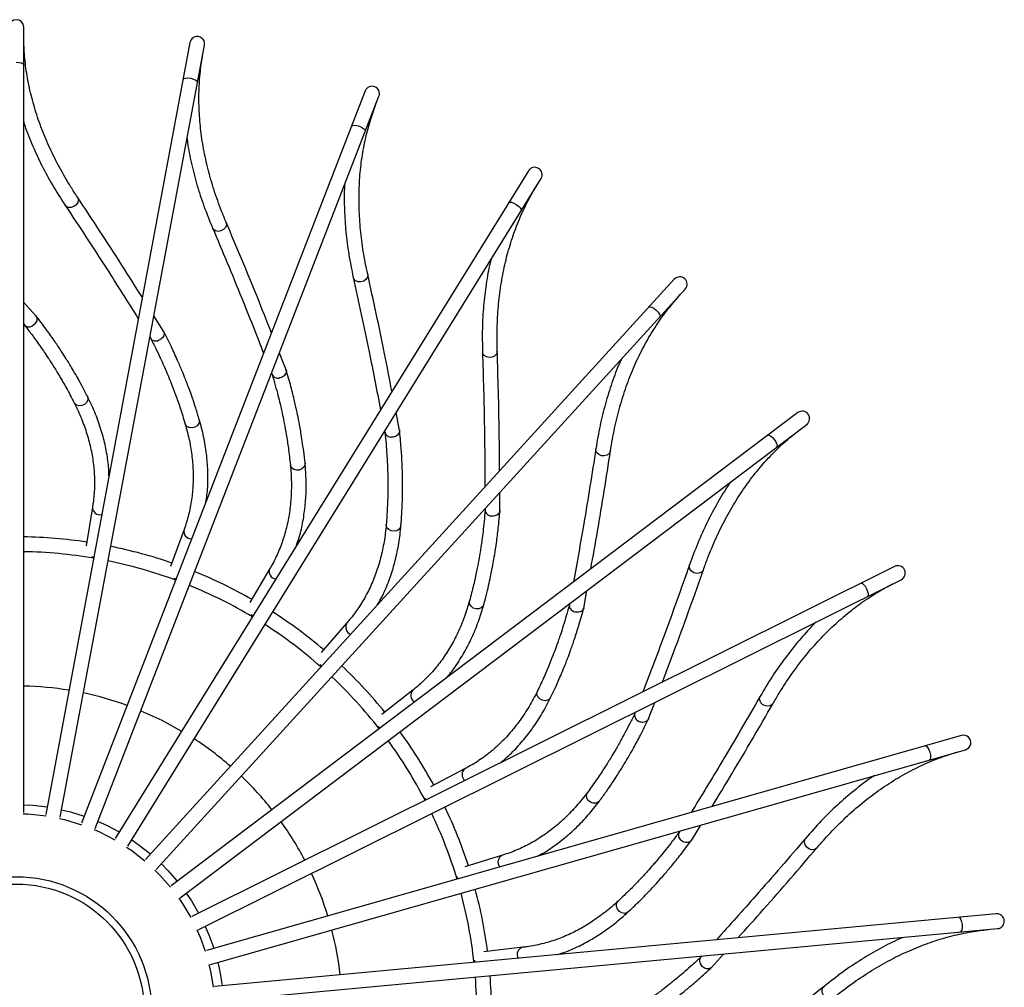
# Model space of a CAD drawing. Header units: millimetres. Extents: x -205 to 202, y -5 to 1774.
# Tile 4 of 11: x -4 to 196, y 201 to 398. Entities that reach past the tile are written whole.
import ezdxf

# ---------------------------------------------------------------- set-up
doc = ezdxf.new("R2010")
doc.units = ezdxf.units.MM

msp = doc.modelspace()

# ---------------------------------------------------------------- linework, layer by layer
at = {"color": 7, "linetype": 'Continuous', "lineweight": 25}
for p, q in [((-2.89, 236.63), (-2.89, 396.08)), ((30.88, 392.95), (1.59, 236.22)), ((4.54, 235.67), (33.83, 392.4)), ((66.46, 383.11), (8.86, 234.44)), ((11.66, 233.35), (69.26, 382.03)), ((99.62, 366.91), (15.68, 231.35)), ((18.23, 229.77), (102.17, 365.33)), ((129.24, 344.89), (21.82, 227.06)), ((24.04, 225.04), (131.46, 342.87)), ((-0.39, 337.47), (-2.89, 340.17)), ((25.53, 334.33), (23.56, 337.44)), ((-2.89, 335.76), (-2.6, 335.45)), ((22.75, 333.11), (22.98, 332.75)), ((50.42, 326.48), (49.06, 329.9)), ((47.47, 325.79), (47.62, 325.39)), ((154.31, 317.8), (27.07, 221.72)), ((73.45, 314.19), (72.74, 317.8)), ((28.88, 219.32), (156.12, 315.41)), ((70.42, 314.05), (70.5, 313.63)), ((93.82, 297.87), (93.79, 301.56)), ((11.09, 298.64), (9.78, 290.76)), ((90.82, 298.29), (90.82, 297.87)), ((29.67, 294.05), (26.94, 286.54)), ((11.36, 288.49), (10.93, 288.5)), ((173.97, 286.57), (31.24, 215.5)), ((47.1, 286.13), (43.03, 279.25)), ((28.07, 284.02), (27.65, 284.12)), ((32.58, 212.81), (175.31, 283.88)), ((110.86, 278.09), (111.5, 281.72)), ((107.98, 279.06), (107.91, 278.64)), ((43.68, 276.56), (43.28, 276.73)), ((62.76, 275.13), (57.5, 269.12)), ((57.65, 266.36), (57.29, 266.6)), ((76.15, 261.45), (69.87, 256.5)), ((123.96, 255.52), (125.27, 258.96)), ((121.31, 257), (121.17, 256.6)), ((69.5, 253.76), (69.2, 254.06)), ((187.56, 252.25), (34.21, 208.62)), ((35.03, 205.73), (188.38, 249.37)), ((86.79, 245.53), (79.71, 241.83)), ((78.84, 239.2), (78.6, 239.55)), ((132.7, 230.92), (134.61, 234.07)), ((130.37, 232.86), (130.15, 232.5)), ((94.32, 227.94), (86.68, 225.59)), ((85.35, 223.17), (85.17, 223.56)), ((194.62, 216.03), (35.85, 201.31)), ((36.13, 198.33), (194.89, 213.04)), ((98.5, 209.26), (90.55, 208.36)), ((88.8, 206.22), (88.7, 206.64)), ((134.83, 207.47), (134.55, 207.16)), ((136.77, 205.14), (139.23, 207.88))]:
    msp.add_line(p, q, dxfattribs=at)
at = {"color": 8, "linetype": 'Continuous', "lineweight": 25, "flags": 128}
for points in [[(-4.39, 388.97), (-3.82, 388.92), (-3.33, 388.81), (-3.01, 388.63), (-2.89, 388.42)], [(29.48, 385.42), (29.63, 385.61), (29.98, 385.72), (30.48, 385.75), (31.05, 385.68)], [(31.05, 385.68), (31.61, 385.53), (32.06, 385.33), (32.35, 385.1), (32.43, 384.87)], [(63.69, 375.98), (63.87, 376.13), (64.24, 376.17), (64.74, 376.11), (65.29, 375.94)], [(65.29, 375.94), (65.81, 375.69), (66.22, 375.41), (66.46, 375.13), (66.49, 374.89)], [(8.02, 361.57), (8.09, 361.45), (8.2, 360.97), (8.09, 360.46), (7.78, 359.99), (7.31, 359.63), (6.77, 359.44), (6.22, 359.45), (5.76, 359.66), (5.53, 359.91)], [(95.59, 360.4), (95.8, 360.52), (96.16, 360.5), (96.64, 360.34), (97.15, 360.07)], [(97.15, 360.07), (97.62, 359.74), (97.97, 359.38), (98.15, 359.06), (98.14, 358.82)], [(38.22, 356.47), (38.26, 356.34), (38.28, 355.85), (38.08, 355.37), (37.69, 354.96), (37.17, 354.69), (36.6, 354.61), (36.06, 354.72), (35.65, 355), (35.46, 355.3)], [(66.97, 345.91), (66.99, 345.78), (66.91, 345.29), (66.62, 344.85), (66.17, 344.52), (65.6, 344.36), (65.03, 344.38), (64.52, 344.58), (64.17, 344.94), (64.04, 345.26)], [(124.08, 339.23), (124.31, 339.31), (124.66, 339.22), (125.1, 338.98), (125.56, 338.62)], [(125.56, 338.62), (125.95, 338.21), (126.23, 337.79), (126.35, 337.44), (126.3, 337.21)], [(93.28, 330.25), (93.28, 330.11), (93.12, 329.65), (92.75, 329.27), (92.24, 329.03), (91.66, 328.97), (91.1, 329.1), (90.64, 329.39), (90.36, 329.81), (90.29, 330.15)], [(10.04, 321.17), (10.14, 320.86), (10.11, 320.36), (9.86, 319.87), (9.44, 319.48), (8.91, 319.24), (8.34, 319.19), (7.83, 319.34), (7.45, 319.67), (7.36, 319.81)], [(32.78, 316.39), (32.82, 316.07), (32.7, 315.58), (32.37, 315.14), (31.88, 314.83), (31.31, 314.7), (30.75, 314.75), (30.27, 315), (29.96, 315.39), (29.9, 315.54)], [(148.2, 313.19), (148.43, 313.22), (148.77, 313.07), (149.16, 312.75), (149.54, 312.32)], [(149.54, 312.32), (149.85, 311.84), (150.05, 311.38), (150.1, 311.01), (150.01, 310.79)], [(116.27, 310.02), (116.24, 309.88), (116, 309.46), (115.57, 309.15), (115.02, 309.01), (114.44, 309.06), (113.91, 309.29), (113.52, 309.66), (113.32, 310.12), (113.31, 310.47)], [(54.25, 307.51), (54.23, 307.19), (54.02, 306.73), (53.62, 306.36), (53.09, 306.15), (52.5, 306.12), (51.96, 306.28), (51.53, 306.6), (51.3, 307.04), (51.27, 307.21)], [(73.73, 294.84), (73.65, 294.52), (73.36, 294.11), (72.9, 293.82), (72.33, 293.71), (71.75, 293.79), (71.25, 294.05), (70.89, 294.44), (70.74, 294.92), (70.74, 295.09)], [(135.16, 285.9), (135.1, 285.78), (134.78, 285.4), (134.31, 285.18), (133.74, 285.14), (133.18, 285.3), (132.7, 285.62), (132.38, 286.06), (132.27, 286.55), (132.32, 286.89)], [(167.12, 283.16), (167.36, 283.15), (167.66, 282.93), (167.98, 282.55), (168.27, 282.06)], [(168.27, 282.06), (168.49, 281.52), (168.6, 281.04), (168.59, 280.67), (168.46, 280.47)], [(90.55, 278.8), (90.41, 278.51), (90.05, 278.15), (89.54, 277.96), (88.97, 277.95), (88.41, 278.13), (87.96, 278.48), (87.68, 278.94), (87.62, 279.43), (87.65, 279.6)], [(104.13, 259.95), (103.95, 259.68), (103.52, 259.4), (102.99, 259.3), (102.42, 259.4), (101.91, 259.68), (101.53, 260.11), (101.34, 260.61), (101.37, 261.11), (101.43, 261.26)], [(149.28, 258.73), (149.21, 258.62), (148.83, 258.31), (148.32, 258.18), (147.76, 258.25), (147.23, 258.5), (146.82, 258.9), (146.58, 259.4), (146.56, 259.9), (146.68, 260.23)], [(180.2, 250.16), (180.43, 250.11), (180.69, 249.84), (180.94, 249.41), (181.13, 248.86)], [(181.13, 248.86), (181.25, 248.3), (181.27, 247.8), (181.19, 247.44), (181.02, 247.27)], [(114.02, 238.92), (113.79, 238.69), (113.32, 238.49), (112.78, 238.5), (112.24, 238.7), (111.78, 239.07), (111.49, 239.55), (111.4, 240.08), (111.52, 240.56), (111.61, 240.71)], [(-2.89, 238.19), (-1.02, 238.08), (1.87, 237.74)], [(-3, 236.36), (-2.05, 236.32), (1.65, 235.93)], [(4.82, 237.19), (6.64, 236.74), (9.42, 235.88)], [(4.37, 235.42), (5.41, 235.18), (8.87, 234.14)], [(12.22, 234.8), (13.92, 234.02), (16.5, 232.67)], [(11.45, 233.14), (12.53, 232.66), (15.64, 231.06)], [(19.05, 231.09), (20.58, 230.01), (22.87, 228.21)], [(158.18, 229.43), (158.09, 229.33), (157.65, 229.1), (157.13, 229.06), (156.59, 229.23), (156.12, 229.58), (155.79, 230.05), (155.65, 230.58), (155.72, 231.08), (155.9, 231.37)], [(17.99, 229.6), (19.05, 228.87), (21.72, 226.78)], [(25.08, 226.19), (26.39, 224.84), (28.31, 222.65)], [(23.77, 224.91), (24.75, 223.92), (26.92, 221.46)], [(30.11, 220.26), (31.16, 218.7), (32.63, 216.19)], [(28.59, 219.25), (29.43, 218), (31.05, 215.28)], [(119.88, 216.44), (119.61, 216.25), (119.11, 216.14), (118.57, 216.24), (118.08, 216.54), (117.71, 216.99), (117.51, 217.52), (117.51, 218.05), (117.72, 218.51), (117.83, 218.63)], [(186.99, 215.32), (187.21, 215.22), (187.42, 214.92), (187.58, 214.44), (187.67, 213.88)], [(32.29, 212.79), (32.93, 211.31), (33.97, 208.44)], [(33.97, 213.5), (34.71, 211.78), (35.7, 209.04)], [(187.67, 213.88), (187.68, 213.3), (187.61, 212.81), (187.47, 212.47), (187.27, 212.33)], [(36.52, 206.16), (36.93, 204.33), (37.4, 201.46)], [(34.73, 205.77), (35.11, 204.08), (35.59, 201.18)], [(161.54, 198.99), (161.43, 198.91), (160.96, 198.76), (160.44, 198.82), (159.94, 199.09), (159.54, 199.51), (159.3, 200.04), (159.26, 200.58), (159.43, 201.06), (159.65, 201.32)]]:
    msp.add_lwpolyline(points, dxfattribs=at)
at = {"color": 7, "linetype": 'Continuous', "lineweight": 25, "flags": 128}
msp.add_lwpolyline([(20.92, 257.27), (25.16, 255.34), (29.18, 253.15)], dxfattribs=at)
at = {"color": 7, "linetype": 'Continuous', "lineweight": 25}
for radius in [27.5, 26]:
    msp.add_circle((-4.39, 196.08), radius, dxfattribs=at)
for centre, radius, start, end in [((-4.39, 396.08), 1.5, 0, 180), ((32.36, 392.67), 1.5, 349.4118, 169.4118), ((67.86, 382.57), 1.5, 338.8235, 158.8235), ((100.9, 366.12), 1.5, 328.2353, 148.2353), ((130.35, 343.88), 1.5, 317.6471, 137.6471), ((155.21, 316.61), 1.5, 307.0588, 127.0588), ((-4.39, 196.08), 96.5, 81.4789, 89.1094), ((-4.39, 196.08), 96.5, 70.8906, 78.5211), ((-4.39, 196.08), 93.5, 80.331, 89.0808), ((-4.39, 196.08), 93.5, 69.7428, 78.4925), ((174.64, 285.23), 1.5, 296.4706, 116.4706), ((-4.39, 196.08), 96.5, 60.3024, 67.9329), ((-4.39, 196.08), 93.5, 59.1545, 67.9043), ((-4.39, 196.08), 96.5, 49.7142, 57.3447), ((-4.39, 196.08), 93.5, 48.5663, 57.3161), ((-4.39, 196.08), 96.5, 39.1259, 46.7564), ((-4.39, 196.08), 93.5, 37.978, 46.7278), ((-4.39, 196.08), 66.22, 80.7098, 88.702), ((-4.39, 196.08), 66.22, 70.1216, 78.1137), ((-4.39, 196.08), 96.5, 28.5377, 36.1682), ((187.97, 250.81), 1.5, 285.8824, 105.8824), ((-4.39, 196.08), 66.22, 48.9451, 56.9372), ((-4.39, 196.08), 93.5, 27.3898, 36.1396), ((-4.39, 196.08), 66.22, 38.3569, 46.349), ((-4.39, 196.08), 93.5, 16.8016, 25.5514), ((-4.39, 196.08), 96.5, 17.9495, 25.5799), ((-4.39, 196.08), 66.22, 27.7686, 35.7608), ((-4.39, 196.08), 66.22, 17.1804, 25.1725), ((-4.39, 196.08), 93.5, 6.2133, 14.9631), ((-4.39, 196.08), 96.5, 7.3612, 14.9917), ((194.76, 214.53), 1.5, 275.2941, 95.2941), ((-4.39, 196.08), 66.22, 6.5922, 14.5843), ((-4.39, 196.08), 93.5, 355.6251, 4.3749), ((-4.39, 196.08), 96.5, 356.773, 4.4035)]:
    msp.add_arc(centre, radius, start, end, dxfattribs=at)
at = {"color": 8, "linetype": 'Continuous', "lineweight": 25}
for centre, start, end in [((12.58, 298.56), 176.6998, 285.1436), ((31.12, 293.69), 166.1115, 274.5553), ((48.45, 285.51), 155.5233, 263.9671), ((63.99, 274.27), 144.9351, 253.3789), ((77.19, 260.38), 134.3468, 242.7906), ((87.62, 244.29), 123.7586, 232.2024), ((94.91, 226.57), 113.1704, 221.6142), ((98.82, 207.8), 102.5821, 211.0259)]:
    msp.add_arc(centre, 1.49, start, end, dxfattribs=at)
at = {"color": 7, "linetype": 'Continuous', "lineweight": 25}
for points, knots in [([(8.02, 361.57), (7.58, 362.25), (6.29, 364.22), (4.39, 367.5), (2.42, 371.42), (0.75, 375.35), (-0.61, 379.3), (-1.66, 383.26), (-2.4, 387.22), (-2.82, 390.99), (-2.87, 393.44), (-2.89, 394.58)], [0, 0, 0, 0, 0.062305, 0.181066, 0.29991, 0.418896, 0.538051, 0.657394, 0.776934, 0.896664, 1, 1, 1, 1]), ([(38.22, 356.47), (37.91, 357.22), (37.01, 359.39), (35.74, 362.97), (34.52, 367.18), (33.6, 371.36), (32.99, 375.49), (32.69, 379.57), (32.69, 383.6), (32.97, 387.39), (33.37, 389.8), (33.56, 390.92)], [0, 0, 0, 0, 0.062305, 0.181066, 0.29991, 0.418896, 0.538051, 0.657394, 0.776934, 0.896664, 1, 1, 1, 1]), ([(66.97, 345.91), (66.8, 346.7), (66.31, 349.01), (65.72, 352.75), (65.3, 357.12), (65.17, 361.39), (65.32, 365.56), (65.77, 369.63), (66.52, 373.59), (67.49, 377.26), (68.32, 379.57), (68.71, 380.63)], [0, 0, 0, 0, 0.062305, 0.181066, 0.29991, 0.418896, 0.538051, 0.657394, 0.776934, 0.896664, 1, 1, 1, 1]), ([(-2.89, 376.83), (-2.81, 376.58), (-2.32, 374.97), (-1.11, 372), (0.76, 367.95), (2.95, 363.91), (4.67, 361.25), (5.53, 359.91)], [0, 0, 0, 0, 0.043804, 0.281989, 0.520525, 0.759402, 1, 1, 1, 1]), ([(30.3, 373.48), (30.33, 373.22), (30.51, 371.54), (31.16, 368.41), (32.25, 364.08), (33.67, 359.71), (34.86, 356.77), (35.46, 355.3)], [0, 0, 0, 0, 0.043804, 0.281989, 0.520525, 0.759402, 1, 1, 1, 1]), ([(62.3, 364.08), (62.28, 363.82), (62.16, 362.14), (62.22, 358.94), (62.5, 354.49), (63.08, 349.93), (63.72, 346.82), (64.04, 345.26)], [0, 0, 0, 0, 0.043804, 0.281989, 0.520525, 0.759402, 1, 1, 1, 1]), ([(93.28, 330.25), (93.26, 331.06), (93.21, 333.41), (93.32, 337.2), (93.7, 341.57), (94.36, 345.79), (95.28, 349.87), (96.47, 353.78), (97.93, 357.54), (99.56, 360.97), (100.8, 363.08), (101.38, 364.06)], [0, 0, 0, 0, 0.062305, 0.181066, 0.29991, 0.418896, 0.538051, 0.657394, 0.776934, 0.896664, 1, 1, 1, 1]), ([(21.21, 341.18), (19.82, 343.38), (15.44, 350.38), (11.03, 357.02), (8.02, 361.57)], [0, 0, 0, 0, 0.315217, 1, 1, 1, 1]), ([(5.53, 359.91), (8.35, 355.64), (13.31, 348.14), (18.26, 340.24), (20.39, 336.84)], [0, 0, 0, 0, 0.568529, 1, 1, 1, 1]), ([(47.43, 334), (46.48, 336.42), (43.45, 344.11), (40.35, 351.45), (38.22, 356.47)], [0, 0, 0, 0, 0.3152167, 1, 1, 1, 1]), ([(35.46, 355.3), (37.45, 350.59), (40.95, 342.3), (44.36, 333.63), (45.84, 329.88)], [0, 0, 0, 0, 0.568529, 1, 1, 1, 1]), ([(92.04, 348.97), (91.97, 348.71), (91.54, 347.08), (91.01, 343.93), (90.47, 339.5), (90.2, 334.91), (90.26, 331.74), (90.29, 330.15)], [0, 0, 0, 0, 0.043804, 0.281989, 0.520525, 0.759402, 1, 1, 1, 1]), ([(64.04, 345.26), (65.13, 340.27), (67.05, 331.48), (68.81, 322.33), (69.57, 318.38)], [0, 0, 0, 0, 0.568529, 1, 1, 1, 1]), ([(71.89, 322.13), (71.4, 324.69), (69.84, 332.8), (68.13, 340.58), (66.97, 345.91)], [0, 0, 0, 0, 0.315217, 1, 1, 1, 1]), ([(116.27, 310.02), (116.4, 310.82), (116.78, 313.14), (117.58, 316.84), (118.76, 321.07), (120.19, 325.1), (121.84, 328.93), (123.73, 332.57), (125.85, 335.99), (128.08, 339.06), (129.7, 340.91), (130.45, 341.76)], [0, 0, 0, 0, 0.062305, 0.181066, 0.29991, 0.418896, 0.538051, 0.657394, 0.776934, 0.896664, 1, 1, 1, 1]), ([(-0.46, 337.53), (-0.44, 337.51), (-0.31, 337.41), (-0.2, 337.1), (-0.17, 336.67), (-0.31, 336.21), (-0.59, 335.79), (-0.88, 335.55), (-1.06, 335.44), (-1.09, 335.42), (-1.1, 335.42)], [0, 0, 0, 0, 0.043394, 0.225847, 0.40828, 0.590726, 0.773262, 0.955798, 0.986978, 1, 1, 1, 1]), ([(10.04, 321.17), (9.66, 321.9), (8.97, 323.23), (7.96, 325.05), (7.09, 326.54), (6.38, 327.72), (5.65, 328.9), (4.72, 330.36), (3.39, 332.34), (1.65, 334.8), (0.28, 336.59), (-0.47, 337.56)], [0, 0, 0, 0, 0.129095, 0.238299, 0.327813, 0.397574, 0.452526, 0.54292, 0.664305, 0.816711, 1, 1, 1, 1]), ([(-2.75, 335.61), (-2.26, 334.98), (-1.34, 333.79), (-0.13, 332.12), (0.86, 330.71), (1.63, 329.58), (2.38, 328.44), (3.29, 327.03), (4.48, 325.08), (5.9, 322.63), (6.85, 320.8), (7.36, 319.81)], [0, 0, 0, 0, 0.12302, 0.232977, 0.323112, 0.393358, 0.448691, 0.539712, 0.66194, 0.815399, 1, 1, 1, 1]), ([(-2.68, 335.57), (-2.63, 335.51), (-2.49, 335.34), (-2.13, 335.21), (-1.67, 335.2), (-1.33, 335.3), (-1.15, 335.39), (-1.11, 335.41), (-1.1, 335.42)], [0, 0, 0, 0, 0.153025, 0.414173, 0.675453, 0.936731, 0.981361, 1, 1, 1, 1]), ([(25.46, 334.4), (25.48, 334.38), (25.59, 334.25), (25.64, 333.93), (25.59, 333.5), (25.37, 333.07), (25.01, 332.71), (24.69, 332.53), (24.5, 332.46), (24.46, 332.44), (24.45, 332.44)], [0, 0, 0, 0, 0.0433939, 0.2258469, 0.4082799, 0.5907257, 0.7732625, 0.955798, 0.9869781, 1, 1, 1, 1]), ([(32.78, 316.39), (32.54, 317.17), (32.11, 318.61), (31.45, 320.59), (30.87, 322.21), (30.39, 323.5), (29.88, 324.79), (29.24, 326.4), (28.3, 328.59), (27.04, 331.33), (26.02, 333.34), (25.47, 334.43)], [0, 0, 0, 0, 0.129095, 0.238299, 0.327813, 0.397574, 0.452526, 0.54292, 0.664305, 0.816711, 1, 1, 1, 1]), ([(22.86, 332.93), (23.22, 332.22), (23.91, 330.88), (24.8, 329.02), (25.51, 327.45), (26.05, 326.2), (26.59, 324.95), (27.22, 323.39), (28.03, 321.26), (28.97, 318.58), (29.57, 316.62), (29.9, 315.54)], [0, 0, 0, 0, 0.12302, 0.232977, 0.323112, 0.393358, 0.448691, 0.539712, 0.66194, 0.815399, 1, 1, 1, 1]), ([(22.92, 332.88), (22.96, 332.81), (23.07, 332.62), (23.4, 332.43), (23.84, 332.33), (24.2, 332.37), (24.4, 332.42), (24.43, 332.44), (24.45, 332.44)], [0, 0, 0, 0, 0.153025, 0.414173, 0.675453, 0.936731, 0.981361, 1, 1, 1, 1]), ([(90.29, 330.15), (90.44, 325.04), (90.71, 316.05), (90.76, 306.73), (90.78, 302.7)], [0, 0, 0, 0, 0.568529, 1, 1, 1, 1]), ([(93.76, 305.97), (93.74, 308.57), (93.69, 316.83), (93.45, 324.79), (93.28, 330.25)], [0, 0, 0, 0, 0.315217, 1, 1, 1, 1]), ([(118.49, 328.64), (118.38, 328.41), (117.65, 326.88), (116.55, 323.88), (115.21, 319.62), (114.1, 315.16), (113.57, 312.04), (113.31, 310.47)], [0, 0, 0, 0, 0.043804, 0.281989, 0.520525, 0.759402, 1, 1, 1, 1]), ([(50.37, 326.56), (50.39, 326.53), (50.47, 326.39), (50.46, 326.06), (50.33, 325.65), (50.03, 325.27), (49.62, 324.98), (49.27, 324.86), (49.06, 324.83), (49.02, 324.82), (49.01, 324.82)], [0, 0, 0, 0, 0.043394, 0.225847, 0.40828, 0.590726, 0.773262, 0.955798, 0.986978, 1, 1, 1, 1]), ([(54.25, 307.51), (54.16, 308.32), (54, 309.82), (53.71, 311.88), (53.45, 313.58), (53.21, 314.94), (52.95, 316.3), (52.61, 318), (52.09, 320.32), (51.36, 323.25), (50.73, 325.41), (50.38, 326.59)], [0, 0, 0, 0, 0.129095, 0.238299, 0.327813, 0.397574, 0.452526, 0.54292, 0.664305, 0.816711, 1, 1, 1, 1]), ([(47.55, 325.6), (47.77, 324.83), (48.2, 323.39), (48.73, 321.39), (49.14, 319.72), (49.45, 318.39), (49.74, 317.06), (50.07, 315.41), (50.48, 313.17), (50.92, 310.37), (51.14, 308.32), (51.27, 307.21)], [0, 0, 0, 0, 0.12302, 0.232977, 0.323112, 0.393358, 0.448691, 0.539712, 0.66194, 0.815399, 1, 1, 1, 1]), ([(47.59, 325.53), (47.62, 325.45), (47.69, 325.25), (47.98, 325), (48.4, 324.82), (48.76, 324.8), (48.96, 324.81), (49, 324.82), (49.01, 324.82)], [0, 0, 0, 0, 0.1530248, 0.4141735, 0.6754529, 0.9367306, 0.9813607, 1, 1, 1, 1]), ([(14.43, 304.95), (14.42, 305.43), (14.39, 307), (14, 309.67), (13.28, 312.96), (12.23, 316.26), (11.11, 319), (10.3, 320.63), (10.04, 321.17)], [0, 0, 0, 0, 0.089103, 0.291107, 0.493481, 0.696365, 0.899829, 1, 1, 1, 1]), ([(7.36, 319.81), (7.63, 319.27), (8.41, 317.67), (9.48, 315.03), (10.46, 311.9), (11.12, 308.77), (11.48, 305.65), (11.53, 302.55), (11.34, 300.22), (11.13, 298.92), (11.09, 298.64)], [0, 0, 0, 0, 0.0763742, 0.2225891, 0.3690751, 0.5160187, 0.6634618, 0.8113862, 0.9596939, 1, 1, 1, 1]), ([(34.12, 299.63), (34.2, 300.11), (34.45, 301.66), (34.56, 304.36), (34.46, 307.73), (34.03, 311.16), (33.43, 314.06), (32.94, 315.81), (32.78, 316.39)], [0, 0, 0, 0, 0.089103, 0.291107, 0.493481, 0.696365, 0.899829, 1, 1, 1, 1]), ([(29.9, 315.55), (30.06, 314.96), (30.54, 313.25), (31.1, 310.46), (31.49, 307.2), (31.57, 304), (31.35, 300.87), (30.82, 297.81), (30.2, 295.55), (29.77, 294.32), (29.67, 294.05)], [0, 0, 0, 0, 0.0763742, 0.2225891, 0.3690751, 0.5160187, 0.6634618, 0.8113862, 0.9596939, 1, 1, 1, 1]), ([(73.41, 314.28), (73.42, 314.25), (73.48, 314.09), (73.41, 313.77), (73.2, 313.39), (72.84, 313.07), (72.39, 312.86), (72.02, 312.81), (71.81, 312.81), (71.77, 312.81), (71.76, 312.81)], [0, 0, 0, 0, 0.043394, 0.225847, 0.40828, 0.590726, 0.773262, 0.955798, 0.986978, 1, 1, 1, 1]), ([(73.73, 294.84), (73.79, 295.65), (73.91, 297.15), (74, 299.23), (74.05, 300.95), (74.07, 302.33), (74.07, 303.72), (74.04, 305.45), (73.96, 307.83), (73.78, 310.84), (73.55, 313.08), (73.43, 314.3)], [0, 0, 0, 0, 0.129095, 0.238299, 0.327813, 0.397574, 0.452526, 0.54292, 0.664305, 0.816711, 1, 1, 1, 1]), ([(135.16, 285.9), (135.43, 286.67), (136.23, 288.88), (137.7, 292.38), (139.63, 296.31), (141.77, 300.01), (144.1, 303.48), (146.63, 306.7), (149.34, 309.67), (152.1, 312.29), (154.03, 313.8), (154.92, 314.5)], [0, 0, 0, 0, 0.062305, 0.181066, 0.29991, 0.418896, 0.538051, 0.657394, 0.776934, 0.896664, 1, 1, 1, 1]), ([(70.46, 313.85), (70.54, 313.06), (70.7, 311.56), (70.85, 309.49), (70.95, 307.78), (71, 306.42), (71.05, 305.05), (71.07, 303.37), (71.06, 301.09), (70.97, 298.26), (70.82, 296.21), (70.74, 295.09)], [0, 0, 0, 0, 0.12302, 0.232977, 0.323112, 0.393358, 0.448691, 0.539712, 0.66194, 0.815399, 1, 1, 1, 1]), ([(70.49, 313.77), (70.51, 313.69), (70.54, 313.48), (70.78, 313.18), (71.16, 312.93), (71.5, 312.84), (71.71, 312.82), (71.75, 312.82), (71.76, 312.81)], [0, 0, 0, 0, 0.153025, 0.414173, 0.675453, 0.936731, 0.981361, 1, 1, 1, 1]), ([(113.31, 310.47), (112.52, 305.42), (111.14, 296.53), (109.47, 287.36), (108.75, 283.4)], [0, 0, 0, 0, 0.568529, 1, 1, 1, 1]), ([(112.28, 286.06), (112.74, 288.62), (114.21, 296.75), (115.44, 304.62), (116.27, 310.02)], [0, 0, 0, 0, 0.315217, 1, 1, 1, 1]), ([(51.27, 307.21), (51.32, 306.6), (51.47, 304.84), (51.51, 301.99), (51.29, 298.71), (50.78, 295.55), (49.99, 292.52), (48.92, 289.61), (47.89, 287.5), (47.24, 286.37), (47.1, 286.13)], [0, 0, 0, 0, 0.076374, 0.222589, 0.369075, 0.516019, 0.663462, 0.811386, 0.959694, 1, 1, 1, 1]), ([(52.49, 290.8), (52.65, 291.25), (53.19, 292.72), (53.79, 295.36), (54.31, 298.69), (54.52, 302.14), (54.46, 305.1), (54.3, 306.91), (54.25, 307.51)], [0, 0, 0, 0, 0.089103, 0.291107, 0.493481, 0.696365, 0.899829, 1, 1, 1, 1]), ([(140.75, 303.81), (140.6, 303.6), (139.61, 302.23), (137.98, 299.48), (135.87, 295.54), (133.97, 291.36), (132.87, 288.39), (132.32, 286.89)], [0, 0, 0, 0, 0.043804, 0.281989, 0.520525, 0.759402, 1, 1, 1, 1]), ([(90.83, 298.09), (90.76, 297.29), (90.64, 295.79), (90.41, 293.74), (90.19, 292.03), (90, 290.68), (89.79, 289.34), (89.5, 287.68), (89.07, 285.44), (88.47, 282.67), (87.94, 280.68), (87.65, 279.6)], [0, 0, 0, 0, 0.12302, 0.232977, 0.323112, 0.393358, 0.448691, 0.539712, 0.66194, 0.815399, 1, 1, 1, 1]), ([(90.55, 278.8), (90.76, 279.59), (91.15, 281.04), (91.62, 283.07), (91.99, 284.75), (92.26, 286.1), (92.51, 287.47), (92.8, 289.18), (93.16, 291.53), (93.53, 294.52), (93.72, 296.77), (93.83, 297.99)], [0, 0, 0, 0, 0.129095, 0.238299, 0.327813, 0.397574, 0.452526, 0.54292, 0.664305, 0.816711, 1, 1, 1, 1]), ([(90.84, 298.01), (90.84, 297.93), (90.84, 297.71), (91.01, 297.38), (91.34, 297.06), (91.66, 296.9), (91.86, 296.85), (91.9, 296.84), (91.91, 296.83)], [0, 0, 0, 0, 0.1530248, 0.4141735, 0.6754529, 0.9367306, 0.9813607, 1, 1, 1, 1]), ([(93.81, 297.97), (93.81, 297.94), (93.84, 297.77), (93.71, 297.47), (93.44, 297.13), (93.03, 296.89), (92.54, 296.77), (92.17, 296.78), (91.96, 296.82), (91.92, 296.83), (91.91, 296.83)], [0, 0, 0, 0, 0.0433939, 0.2258469, 0.4082799, 0.5907257, 0.7732625, 0.955798, 0.9869781, 1, 1, 1, 1]), ([(70.74, 295.09), (70.68, 294.49), (70.51, 292.72), (70.02, 289.91), (69.2, 286.73), (68.12, 283.72), (66.79, 280.88), (65.19, 278.22), (63.8, 276.34), (62.95, 275.34), (62.76, 275.13)], [0, 0, 0, 0, 0.0763742, 0.2225891, 0.3690751, 0.5160187, 0.6634618, 0.8113862, 0.9596939, 1, 1, 1, 1]), ([(68.93, 278.73), (69.17, 279.14), (69.97, 280.49), (71.05, 282.97), (72.17, 286.15), (73.01, 289.51), (73.49, 292.43), (73.67, 294.24), (73.73, 294.84)], [0, 0, 0, 0, 0.089103, 0.291107, 0.493481, 0.696365, 0.899829, 1, 1, 1, 1]), ([(132.32, 286.89), (130.62, 282.07), (127.63, 273.59), (124.3, 264.88), (122.87, 261.12)], [0, 0, 0, 0, 0.568529, 1, 1, 1, 1]), ([(126.83, 263.09), (127.75, 265.52), (130.69, 273.24), (133.34, 280.76), (135.16, 285.91)], [0, 0, 0, 0, 0.3152167, 1, 1, 1, 1]), ([(149.29, 258.73), (149.69, 259.43), (150.88, 261.46), (152.97, 264.63), (155.6, 268.14), (158.38, 271.39), (161.31, 274.36), (164.38, 277.07), (167.6, 279.49), (170.79, 281.55), (172.96, 282.69), (173.97, 283.21)], [0, 0, 0, 0, 0.062305, 0.181066, 0.29991, 0.418896, 0.538051, 0.657394, 0.776934, 0.896664, 1, 1, 1, 1]), ([(87.65, 279.6), (87.48, 279.02), (86.99, 277.31), (86, 274.64), (84.61, 271.67), (82.99, 268.9), (81.16, 266.36), (79.1, 264.03), (77.39, 262.44), (76.37, 261.62), (76.15, 261.45)], [0, 0, 0, 0, 0.0763742, 0.2225891, 0.3690751, 0.5160187, 0.6634618, 0.8113862, 0.9596939, 1, 1, 1, 1]), ([(82.86, 263.85), (83.18, 264.21), (84.21, 265.39), (85.73, 267.63), (87.41, 270.55), (88.86, 273.7), (89.87, 276.48), (90.38, 278.22), (90.54, 278.8)], [0, 0, 0, 0, 0.089103, 0.291107, 0.493481, 0.696365, 0.899829, 1, 1, 1, 1]), ([(107.95, 278.86), (107.74, 278.09), (107.34, 276.63), (106.74, 274.66), (106.21, 273.02), (105.77, 271.73), (105.32, 270.44), (104.74, 268.87), (103.9, 266.75), (102.8, 264.13), (101.91, 262.28), (101.43, 261.26)], [0, 0, 0, 0, 0.12302, 0.232977, 0.323112, 0.393358, 0.448691, 0.539712, 0.66194, 0.815399, 1, 1, 1, 1]), ([(104.13, 259.95), (104.48, 260.68), (105.13, 262.04), (105.97, 263.95), (106.64, 265.53), (107.15, 266.81), (107.65, 268.11), (108.25, 269.73), (109.03, 271.98), (109.95, 274.85), (110.55, 277.02), (110.88, 278.21)], [0, 0, 0, 0, 0.129095, 0.238299, 0.327813, 0.397574, 0.452526, 0.54292, 0.664305, 0.816711, 1, 1, 1, 1]), ([(107.95, 278.77), (107.94, 278.7), (107.89, 278.48), (108, 278.12), (108.27, 277.75), (108.56, 277.54), (108.74, 277.44), (108.77, 277.43), (108.79, 277.42)], [0, 0, 0, 0, 0.153025, 0.414173, 0.675453, 0.936731, 0.981361, 1, 1, 1, 1]), ([(110.86, 278.19), (110.86, 278.16), (110.85, 277.99), (110.67, 277.72), (110.34, 277.43), (109.89, 277.27), (109.39, 277.24), (109.03, 277.33), (108.83, 277.4), (108.8, 277.42), (108.79, 277.42)], [0, 0, 0, 0, 0.043394, 0.225847, 0.40828, 0.590726, 0.773262, 0.955798, 0.986978, 1, 1, 1, 1]), ([(158.08, 275.3), (157.89, 275.12), (156.66, 273.96), (154.55, 271.56), (151.76, 268.08), (149.12, 264.32), (147.5, 261.59), (146.68, 260.23)], [0, 0, 0, 0, 0.043804, 0.281989, 0.520525, 0.759402, 1, 1, 1, 1]), ([(101.43, 261.27), (101.16, 260.72), (100.36, 259.14), (98.9, 256.7), (96.98, 254.03), (94.89, 251.61), (92.61, 249.44), (90.17, 247.53), (88.19, 246.29), (87.03, 245.67), (86.79, 245.53)], [0, 0, 0, 0, 0.0763742, 0.2225891, 0.3690751, 0.5160187, 0.6634618, 0.8113862, 0.9596939, 1, 1, 1, 1]), ([(93.83, 246.66), (94.21, 246.96), (95.44, 247.93), (97.34, 249.85), (99.54, 252.42), (101.53, 255.25), (103.04, 257.79), (103.86, 259.41), (104.13, 259.95)], [0, 0, 0, 0, 0.089103, 0.291107, 0.493481, 0.696365, 0.899829, 1, 1, 1, 1]), ([(146.68, 260.23), (144.12, 255.8), (139.62, 248.01), (134.76, 240.06), (132.66, 236.63)], [0, 0, 0, 0, 0.568529, 1, 1, 1, 1]), ([(136.91, 237.84), (138.26, 240.06), (142.57, 247.11), (146.56, 254.01), (149.29, 258.73)], [0, 0, 0, 0, 0.315217, 1, 1, 1, 1]), ([(121.25, 256.8), (120.9, 256.09), (120.24, 254.73), (119.28, 252.9), (118.47, 251.39), (117.8, 250.2), (117.11, 249.02), (116.25, 247.57), (115.04, 245.64), (113.48, 243.28), (112.27, 241.61), (111.61, 240.71)], [0, 0, 0, 0, 0.12302, 0.232977, 0.323112, 0.393358, 0.448691, 0.539712, 0.66194, 0.815399, 1, 1, 1, 1]), ([(121.23, 256.72), (121.2, 256.65), (121.12, 256.45), (121.17, 256.07), (121.35, 255.66), (121.6, 255.4), (121.76, 255.27), (121.8, 255.25), (121.81, 255.24)], [0, 0, 0, 0, 0.153025, 0.414173, 0.675453, 0.936731, 0.981361, 1, 1, 1, 1]), ([(114.02, 238.92), (114.5, 239.58), (115.39, 240.79), (116.57, 242.51), (117.51, 243.95), (118.25, 245.11), (118.98, 246.29), (119.87, 247.78), (121.05, 249.85), (122.48, 252.5), (123.47, 254.53), (124.01, 255.63)], [0, 0, 0, 0, 0.129095, 0.238299, 0.327813, 0.397574, 0.452526, 0.54292, 0.664305, 0.816711, 1, 1, 1, 1]), ([(123.98, 255.61), (123.98, 255.58), (123.94, 255.42), (123.71, 255.19), (123.34, 254.97), (122.86, 254.89), (122.37, 254.95), (122.02, 255.1), (121.85, 255.21), (121.82, 255.24), (121.81, 255.24)], [0, 0, 0, 0, 0.043394, 0.225847, 0.40828, 0.590726, 0.773262, 0.955798, 0.986978, 1, 1, 1, 1]), ([(158.18, 229.43), (158.71, 230.04), (160.25, 231.82), (162.89, 234.54), (166.12, 237.52), (169.45, 240.19), (172.87, 242.58), (176.39, 244.68), (180, 246.47), (183.51, 247.91), (185.86, 248.63), (186.94, 248.96)], [0, 0, 0, 0, 0.062305, 0.181066, 0.29991, 0.418896, 0.538051, 0.657394, 0.776934, 0.896664, 1, 1, 1, 1]), ([(169.87, 244.1), (169.65, 243.96), (168.23, 243.04), (165.72, 241.07), (162.33, 238.16), (159.05, 234.95), (156.95, 232.57), (155.9, 231.37)], [0, 0, 0, 0, 0.043804, 0.281989, 0.520525, 0.759402, 1, 1, 1, 1]), ([(111.61, 240.71), (111.24, 240.23), (110.16, 238.82), (108.28, 236.69), (105.9, 234.41), (103.4, 232.42), (100.77, 230.71), (98.01, 229.28), (95.84, 228.42), (94.59, 228.02), (94.32, 227.94)], [0, 0, 0, 0, 0.076374, 0.222589, 0.369075, 0.516019, 0.663462, 0.811386, 0.959694, 1, 1, 1, 1]), ([(101.45, 227.75), (101.88, 227.98), (103.27, 228.7), (105.49, 230.25), (108.12, 232.36), (110.6, 234.78), (112.55, 237), (113.65, 238.44), (114.02, 238.92)], [0, 0, 0, 0, 0.089103, 0.291107, 0.493481, 0.696365, 0.899829, 1, 1, 1, 1]), ([(130.26, 232.68), (129.79, 232.04), (128.89, 230.83), (127.62, 229.2), (126.54, 227.87), (125.66, 226.83), (124.77, 225.79), (123.66, 224.53), (122.12, 222.85), (120.14, 220.82), (118.65, 219.4), (117.83, 218.63)], [0, 0, 0, 0, 0.12302, 0.232977, 0.323112, 0.393358, 0.448691, 0.539712, 0.66194, 0.815399, 1, 1, 1, 1]), ([(130.24, 232.61), (130.19, 232.54), (130.08, 232.36), (130.05, 231.98), (130.16, 231.54), (130.35, 231.24), (130.49, 231.08), (130.52, 231.05), (130.53, 231.05)], [0, 0, 0, 0, 0.153025, 0.414173, 0.675453, 0.936731, 0.981361, 1, 1, 1, 1]), ([(119.87, 216.44), (120.47, 216.99), (121.56, 218.02), (123.04, 219.5), (124.23, 220.73), (125.17, 221.74), (126.11, 222.77), (127.25, 224.06), (128.79, 225.88), (130.69, 228.23), (132.03, 230.04), (132.77, 231.02)], [0, 0, 0, 0, 0.129095, 0.238299, 0.327813, 0.397574, 0.452526, 0.54292, 0.664305, 0.816711, 1, 1, 1, 1]), ([(132.74, 231.01), (132.73, 230.98), (132.66, 230.83), (132.39, 230.64), (131.98, 230.49), (131.5, 230.5), (131.03, 230.66), (130.72, 230.87), (130.57, 231.01), (130.54, 231.04), (130.53, 231.05)], [0, 0, 0, 0, 0.0433939, 0.2258469, 0.4082799, 0.5907257, 0.7732625, 0.955798, 0.9869781, 1, 1, 1, 1]), ([(155.9, 231.37), (152.57, 227.49), (146.71, 220.67), (140.47, 213.75), (137.78, 210.76)], [0, 0, 0, 0, 0.568529, 1, 1, 1, 1]), ([(142.17, 211.17), (143.92, 213.1), (149.44, 219.23), (154.63, 225.29), (158.18, 229.43)], [0, 0, 0, 0, 0.315217, 1, 1, 1, 1]), ([(117.84, 218.64), (117.38, 218.23), (116.07, 217.04), (113.82, 215.29), (111.07, 213.49), (108.24, 211.99), (105.34, 210.79), (102.37, 209.9), (100.08, 209.45), (98.77, 209.29), (98.5, 209.26)], [0, 0, 0, 0, 0.076374, 0.222589, 0.369075, 0.516019, 0.663462, 0.811386, 0.959694, 1, 1, 1, 1]), ([(105.47, 207.77), (105.93, 207.91), (107.43, 208.37), (109.9, 209.47), (112.87, 211.07), (115.75, 212.99), (118.08, 214.81), (119.43, 216.03), (119.87, 216.43)], [0, 0, 0, 0, 0.089103, 0.291107, 0.493481, 0.696365, 0.899829, 1, 1, 1, 1]), ([(161.54, 198.99), (162.18, 199.49), (164.02, 200.96), (167.11, 203.15), (170.83, 205.48), (174.59, 207.5), (178.4, 209.22), (182.24, 210.63), (186.12, 211.73), (189.84, 212.5), (192.27, 212.77), (193.4, 212.9)], [0, 0, 0, 0, 0.062305, 0.181066, 0.29991, 0.418896, 0.538051, 0.657394, 0.776934, 0.896664, 1, 1, 1, 1]), ([(175.73, 211.26), (175.48, 211.16), (173.92, 210.52), (171.09, 209.05), (167.22, 206.81), (163.41, 204.25), (160.91, 202.3), (159.65, 201.32)], [0, 0, 0, 0, 0.043804, 0.281989, 0.520525, 0.759402, 1, 1, 1, 1]), ([(134.7, 207.32), (134.12, 206.78), (133.01, 205.75), (131.46, 204.38), (130.15, 203.27), (129.1, 202.4), (128.03, 201.55), (126.71, 200.52), (124.88, 199.15), (122.57, 197.51), (120.84, 196.4), (119.9, 195.79)], [0, 0, 0, 0, 0.12302, 0.232977, 0.323112, 0.393358, 0.448691, 0.539712, 0.66194, 0.815399, 1, 1, 1, 1]), ([(134.66, 207.25), (134.6, 207.19), (134.45, 207.03), (134.36, 206.67), (134.39, 206.21), (134.52, 205.88), (134.63, 205.7), (134.65, 205.67), (134.66, 205.66)], [0, 0, 0, 0, 0.153025, 0.414173, 0.675453, 0.936731, 0.981361, 1, 1, 1, 1]), ([(121.5, 193.25), (122.19, 193.69), (123.45, 194.5), (125.17, 195.68), (126.57, 196.68), (127.68, 197.5), (128.79, 198.33), (130.15, 199.4), (132, 200.9), (134.3, 202.86), (135.95, 204.39), (136.85, 205.22)], [0, 0, 0, 0, 0.129095, 0.238299, 0.327813, 0.397574, 0.452526, 0.54292, 0.664305, 0.816711, 1, 1, 1, 1]), ([(136.82, 205.22), (136.8, 205.19), (136.71, 205.05), (136.42, 204.92), (135.98, 204.85), (135.52, 204.95), (135.07, 205.19), (134.81, 205.45), (134.69, 205.62), (134.66, 205.65), (134.66, 205.66)], [0, 0, 0, 0, 0.043394, 0.225847, 0.40828, 0.590726, 0.773262, 0.955798, 0.986978, 1, 1, 1, 1]), ([(159.65, 201.32), (155.67, 198.12), (148.66, 192.48), (141.25, 186.83), (138.05, 184.39)], [0, 0, 0, 0, 0.568529, 1, 1, 1, 1])]:
    msp.add_open_spline(points, degree=3, knots=knots, dxfattribs=at)

doc.saveas('drawing.dxf')
